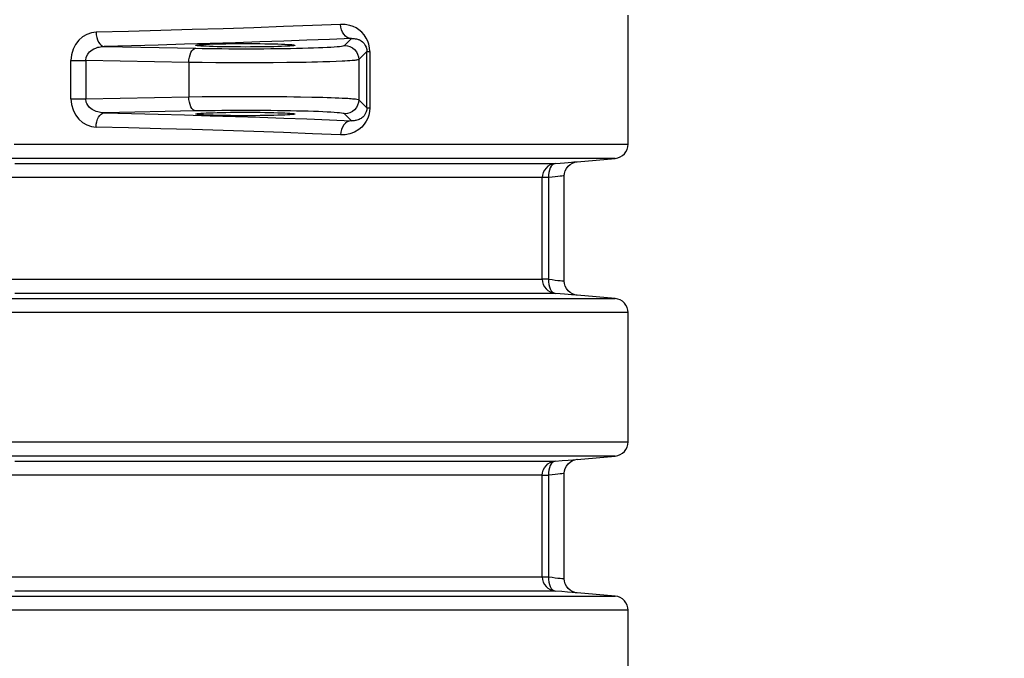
# Model space of a CAD drawing. Header units: millimetres. Extents: x 196 to 1773810, y -221320 to 153872.
# Tile 112 of 256: x 1115755 to 1116450, y -196312 to -195861. Entities that reach past the tile are written whole.
import ezdxf

# ---------------------------------------------------------------- set-up
doc = ezdxf.new("R2010")
doc.units = ezdxf.units.MM
doc.layers.get('Defpoints').update_dxf_attribs({"lineweight": 18})
doc.layers.add('00_Основной', color=163, linetype='Continuous', lineweight=40)
doc.layers.add('ТМ-размеры', color=25, linetype='Continuous', lineweight=20)
doc.styles.add('SFINKS', font='SFINKS.shx', dxfattribs={"width": 0.7, "oblique": 15})
doc.dimstyles.new('кира-50', dxfattribs={"dimtxt": 150, "dimasz": 40, "dimexe": 15, "dimexo": 0, "dimgap": 20, "dimtad": 1, "dimdec": 0, "dimrnd": 5, "dimdsep": 46, "dimtxsty": 'SFINKS', "dimblk1": 'OBLIQUE', "dimblk2": 'OBLIQUE', "dimsah": 1, "dimcen": 2.5, "dimclrd": 252, "dimclre": 252, "dimclrt": 252, "dimadec": 0, "dimazin": 0, "dimtfac": 1, "dimtdec": 0, "dimtofl": 0, "dimtmove": 0, "dimatfit": 3, "dimldrblk": 'OBLIQUE', "dimfxl": 15, "dimtfill": 1, "dimtolj": 1, "dimtzin": 0, "dimlwd": 20, "dimlwe": 20, "dimarcsym": 0})

# ---------------------------------------------------------------- blocks, each defined once
blk = doc.blocks.new('_Oblique')
at = {"color": 0, "linetype": 'ByBlock', "lineweight": -2}
blk.add_line((-0.5, -0.5), (0.5, 0.5), dxfattribs=at)
blk = doc.blocks.new('*D46')
at = {"layer": 'Defpoints', "color": 0, "linetype": 'ByBlock', "lineweight": 50, "transparency": 16777216}
for p in [(1115314.64, -194978.27), (1115314.64, -203390.23), (1116748.98, -203390.23)]:
    blk.add_point(p, dxfattribs=at)
at = {"layer": 'ТМ-размеры', "color": 252, "linetype": 'ByBlock', "lineweight": 20, "transparency": 16777216}
for p, q in [((1115314.64, -194978.27), (1116763.98, -194978.27)), ((1116748.98, -194978.27), (1116748.98, -203390.23)), ((1115314.64, -203390.23), (1116763.98, -203390.23))]:
    blk.add_line(p, q, dxfattribs=at)
at = {"layer": 'ТМ-размеры', "color": 252, "linetype": 'ByBlock', "lineweight": 20, "transparency": 16777216, "xscale": 40, "yscale": 40, "zscale": 40}
for p, rotation in [((1116748.98, -194978.27), 90), ((1116748.98, -203390.23), 270)]:
    blk.add_blockref('_Oblique', p, dxfattribs=dict(at, rotation=rotation))
at = {"layer": 'ТМ-размеры', "color": 252, "linetype": 'ByBlock', "transparency": 16777216, "insert": (1116653.98, -199184.25), "char_height": 150, "attachment_point": 5, "rotation": 90, "style": 'SFINKS', "bg_fill": 3, "box_fill_scale": 1.1, "bg_fill_color": 256, "bg_fill_true_color": 13158600, "bg_fill_transparency": 0}
blk.add_mtext('\\A1;8410', dxfattribs=at)

msp = doc.modelspace()

# ---------------------------------------------------------------- linework, layer by layer
at = {"layer": '00_Основной', "color": 252, "lineweight": 25, "ltscale": 10}
for p, q in [((1116184.64, -195948.84, 0.2), (1116184.64, -195857.67, 0.2)), ((1115984.6, -195879.1, 0.2), (1115989.43, -195874.28, 0.2)), ((1115814.93, -195879.84, 0.2), (1115879.64, -195881.13, 0.2)), ((1116000.32, -195883.36, 0.2), (1115994.59, -195889.09, 0.2)), ((1116000.32, -195923.16, 0.2), (1116000.32, -195883.36, 0.2)), ((1116002.41, -195883.36, 0.2), (1116002.41, -195923.16, 0.2)), ((1115791.53, -195916.85, 0.2), (1115791.53, -195889.67, 0.2)), ((1115874.65, -195891.12, 0.2), (1115802.02, -195889.67, 0.2)), ((1115802.02, -195889.67, 0.2), (1115802.02, -195916.85, 0.2)), ((1115874.65, -195891.12, 0.2), (1115874.65, -195915.38, 0.2)), ((1115994.59, -195889.09, 0.2), (1115994.59, -195917.41, 0.2)), ((1115802.02, -195916.85, 0.2), (1115874.65, -195915.38, 0.2)), ((1115994.59, -195917.41, 0.2), (1116000.32, -195923.16, 0.2)), ((1115879.64, -195925.37, 0.2), (1115814.93, -195926.68, 0.2)), ((1115989.43, -195932.24, 0.2), (1115984.6, -195927.4, 0.2)), ((1116148.77, -195961.14, 0.2), (1116175.51, -195958.8, 0.2)), ((1116175.51, -196057.71, 0.2), (1116148.77, -196055.36, 0.2)), ((1116184.64, -196158.84, 0.2), (1116184.64, -196067.67, 0.2)), ((1116148.63, -196171.16, 0.2), (1116175.51, -196168.8, 0.2)), ((1116175.51, -196267.71, 0.2), (1116148.63, -196265.35, 0.2)), ((1116184.64, -196368.84, 0.2), (1116184.64, -196277.67, 0.2))]:
    msp.add_line(p, q, dxfattribs=at)
at = {"layer": '00_Основной', "color": 252, "lineweight": 25, "ltscale": 10, "elevation": 0.2}
for points in [[(1115809.24, -195869.84), (1115805.92, -195870.26), (1115802.74, -195871.36), (1115799.7, -195873.12), (1115797.02, -195875.47), (1115794.72, -195878.45), (1115793, -195881.87), (1115791.9, -195885.68), (1115791.53, -195889.67)], [(1115981.76, -195864.28), (1115961.9, -195865.09), (1115941.45, -195865.86), (1115920.48, -195866.61), (1115899.03, -195867.32), (1115877.13, -195868), (1115854.84, -195868.64), (1115832.2, -195869.25), (1115809.24, -195869.84)], [(1115809.24, -195869.84), (1115809.38, -195871.75), (1115809.72, -195873.6), (1115810.26, -195875.3), (1115810.96, -195876.8), (1115811.82, -195878.04), (1115812.78, -195878.99), (1115813.84, -195879.6), (1115814.93, -195879.84)], [(1116002.41, -195883.36), (1116002.24, -195880.82), (1116001.72, -195878.3), (1116000.94, -195876.05), (1115999.92, -195873.96), (1115998.44, -195871.76), (1115996.68, -195869.8), (1115994.62, -195868.08), (1115992.67, -195866.82), (1115990.58, -195865.82), (1115988.37, -195865.05), (1115985.11, -195864.4), (1115981.76, -195864.28)], [(1115989.43, -195874.28), (1115987.94, -195874.05), (1115986.53, -195873.46), (1115985.22, -195872.51), (1115984.06, -195871.27), (1115983.1, -195869.76), (1115982.38, -195868.05), (1115981.93, -195866.2), (1115981.76, -195864.28)], [(1115989.43, -195874.28), (1115973.98, -195874.9), (1115958.06, -195875.52), (1115941.68, -195876.11), (1115924.82, -195876.69), (1115907.54, -195877.25), (1115889.82, -195877.8), (1115871.68, -195878.34), (1115853.16, -195878.86), (1115834.23, -195879.36), (1115814.93, -195879.84)], [(1115989.43, -195874.28), (1115990.54, -195874.23), (1115991.43, -195874.29), (1115992.08, -195874.36), (1115992.5, -195874.43), (1115993.08, -195874.56), (1115993.62, -195874.7), (1115994.14, -195874.87), (1115994.62, -195875.05), (1115995.08, -195875.26), (1115995.52, -195875.47), (1115996.37, -195876), (1115997.13, -195876.56), (1115997.81, -195877.18), (1115998.39, -195877.83), (1115998.7, -195878.24), (1115998.98, -195878.66), (1115999.23, -195879.1), (1115999.86, -195880.47), (1116000.21, -195881.91), (1116000.29, -195882.63), (1116000.32, -195883.36)], [(1115802.02, -195889.67), (1115802.33, -195887.46), (1115803.32, -195885.34), (1115803.92, -195884.51), (1115804.66, -195883.7), (1115806.5, -195882.24), (1115807.68, -195881.56), (1115809.03, -195880.95), (1115810.55, -195880.44), (1115811.33, -195880.24), (1115812.32, -195880.06), (1115813.52, -195879.91), (1115814.93, -195879.84)], [(1115874.65, -195891.12), (1115874.76, -195889.22), (1115875.07, -195887.37), (1115875.54, -195885.66), (1115876.16, -195884.17), (1115876.9, -195882.92), (1115877.76, -195881.98), (1115878.68, -195881.37), (1115879.64, -195881.13)], [(1115879.64, -195881.13), (1115884.03, -195881.22), (1115888.58, -195881.29), (1115893.24, -195881.34), (1115898.03, -195881.39), (1115902.9, -195881.43), (1115907.82, -195881.46), (1115912.79, -195881.46), (1115917.76, -195881.46), (1115922.71, -195881.44), (1115927.62, -195881.42), (1115932.47, -195881.39), (1115937.23, -195881.33), (1115941.87, -195881.28), (1115946.39, -195881.2), (1115950.73, -195881.12), (1115954.9, -195881.02), (1115958.86, -195880.91), (1115962.6, -195880.8), (1115966.09, -195880.68), (1115969.33, -195880.54), (1115972.3, -195880.4), (1115974.96, -195880.26), (1115977.33, -195880.1), (1115979.38, -195879.95), (1115981.12, -195879.78), (1115982.5, -195879.62), (1115983.54, -195879.46), (1115984.25, -195879.27), (1115984.6, -195879.1)], [(1115984.6, -195879.1), (1115986.55, -195879.3), (1115988.42, -195879.86), (1115990.15, -195880.8), (1115991.66, -195882.04), (1115992.9, -195883.55), (1115993.83, -195885.28), (1115994.39, -195887.14), (1115994.59, -195889.09)], [(1116000.32, -195883.36), (1116000.39, -195883.36), (1116000.5, -195883.36), (1116000.69, -195883.36), (1116000.91, -195883.36), (1116001.21, -195883.36), (1116001.56, -195883.36), (1116001.96, -195883.36), (1116002.41, -195883.36)], [(1115791.53, -195889.67), (1115792.73, -195889.67), (1115794.02, -195889.67), (1115795.36, -195889.67), (1115796.74, -195889.67), (1115798.11, -195889.67), (1115799.46, -195889.67), (1115800.78, -195889.67), (1115802.02, -195889.67)], [(1115994.59, -195889.09), (1115994.38, -195889.2), (1115994.04, -195889.3), (1115993.6, -195889.4), (1115993.07, -195889.5), (1115992.49, -195889.57), (1115991.87, -195889.66), (1115991.25, -195889.71), (1115989.85, -195889.84), (1115988.28, -195889.97), (1115986.58, -195890.08), (1115984.76, -195890.19), (1115982.85, -195890.29), (1115978.73, -195890.48), (1115974.22, -195890.64), (1115969.35, -195890.8), (1115965.52, -195890.9), (1115961.57, -195891), (1115957.54, -195891.08), (1115953.43, -195891.15), (1115943.96, -195891.29), (1115934.11, -195891.38), (1115924.05, -195891.44), (1115913.95, -195891.46), (1115903.86, -195891.44), (1115893.84, -195891.38), (1115884.03, -195891.26), (1115874.65, -195891.12)], [(1115791.53, -195916.85), (1115791.9, -195920.84), (1115793.01, -195924.67), (1115794.74, -195928.08), (1115797.04, -195931.04), (1115799.72, -195933.42), (1115802.74, -195935.16), (1115805.92, -195936.25), (1115809.24, -195936.68)], [(1115791.53, -195916.85), (1115792.73, -195916.85), (1115794.02, -195916.85), (1115795.36, -195916.85), (1115796.74, -195916.85), (1115798.11, -195916.85), (1115799.46, -195916.85), (1115800.78, -195916.85), (1115802.02, -195916.85)], [(1115814.93, -195926.68), (1115812.32, -195926.46), (1115810.57, -195926.08), (1115809.41, -195925.71), (1115808.35, -195925.29), (1115807.39, -195924.81), (1115806.53, -195924.3), (1115805.54, -195923.6), (1115804.67, -195922.83), (1115803.33, -195921.2), (1115802.74, -195920.15), (1115802.33, -195919.06), (1115802.02, -195916.85)], [(1115874.65, -195915.38), (1115884.03, -195915.24), (1115893.84, -195915.14), (1115903.86, -195915.08), (1115913.95, -195915.06), (1115924.05, -195915.07), (1115934.11, -195915.13), (1115939.08, -195915.17), (1115943.96, -195915.23), (1115948.76, -195915.28), (1115953.43, -195915.37), (1115961.57, -195915.52), (1115969.35, -195915.72), (1115972.3, -195915.8), (1115975.14, -195915.9), (1115977.86, -195916), (1115980.44, -195916.12), (1115982.85, -195916.23), (1115984.22, -195916.3), (1115985.56, -195916.37), (1115986.83, -195916.45), (1115988.06, -195916.52), (1115989.2, -195916.61), (1115990.27, -195916.71), (1115991.25, -195916.79), (1115992.33, -195916.92), (1115993.35, -195917.06), (1115994.14, -195917.23), (1115994.59, -195917.41)], [(1115879.64, -195925.37), (1115878.68, -195925.13), (1115877.76, -195924.52), (1115876.9, -195923.6), (1115876.16, -195922.35), (1115875.54, -195920.84), (1115875.07, -195919.14), (1115874.76, -195917.3), (1115874.65, -195915.38)], [(1115994.59, -195917.41), (1115994.39, -195919.36), (1115993.83, -195921.24), (1115992.9, -195922.96), (1115991.66, -195924.48), (1115990.15, -195925.72), (1115988.42, -195926.64), (1115986.55, -195927.22), (1115984.6, -195927.4)], [(1115984.6, -195927.4), (1115984.25, -195927.24), (1115983.54, -195927.06), (1115982.5, -195926.9), (1115981.12, -195926.73), (1115979.38, -195926.57), (1115977.33, -195926.4), (1115974.96, -195926.26), (1115972.3, -195926.1), (1115969.33, -195925.96), (1115966.09, -195925.84), (1115962.6, -195925.71), (1115958.86, -195925.6), (1115954.9, -195925.5), (1115950.73, -195925.4), (1115946.39, -195925.32), (1115941.87, -195925.24), (1115937.23, -195925.18), (1115932.47, -195925.13), (1115927.62, -195925.09), (1115922.71, -195925.06), (1115917.76, -195925.05), (1115912.79, -195925.05), (1115907.82, -195925.06), (1115902.9, -195925.09), (1115898.03, -195925.12), (1115893.24, -195925.16), (1115888.58, -195925.23), (1115884.03, -195925.3), (1115879.64, -195925.37)], [(1116002.41, -195923.16), (1116002.22, -195925.75), (1116001.72, -195928.22), (1116000.93, -195930.51), (1115999.92, -195932.56), (1115998.44, -195934.76), (1115996.68, -195936.72), (1115994.62, -195938.44), (1115991.57, -195940.26), (1115988.37, -195941.46), (1115985.11, -195942.11), (1115981.76, -195942.24)], [(1116000.32, -195923.16), (1116000.29, -195923.88), (1116000.21, -195924.61), (1115999.86, -195926.05), (1115999.23, -195927.42), (1115998.39, -195928.69), (1115997.92, -195929.21), (1115997.41, -195929.7), (1115996.84, -195930.18), (1115996.21, -195930.62), (1115995.52, -195931.03), (1115994.86, -195931.36), (1115994.14, -195931.64), (1115993.36, -195931.89), (1115992.5, -195932.08), (1115992.08, -195932.16), (1115991.43, -195932.23), (1115990.54, -195932.27), (1115989.43, -195932.24)], [(1116000.32, -195923.16), (1116000.39, -195923.16), (1116000.5, -195923.16), (1116000.69, -195923.16), (1116000.91, -195923.16), (1116001.21, -195923.16), (1116001.56, -195923.16), (1116001.96, -195923.16), (1116002.41, -195923.16)], [(1115809.24, -195936.68), (1115809.38, -195934.76), (1115809.72, -195932.92), (1115810.26, -195931.22), (1115810.96, -195929.7), (1115811.82, -195928.46), (1115812.78, -195927.52), (1115813.84, -195926.92), (1115814.93, -195926.68)], [(1115814.93, -195926.68), (1115834.23, -195927.16), (1115853.16, -195927.66), (1115871.68, -195928.18), (1115889.82, -195928.7), (1115907.54, -195929.25), (1115924.82, -195929.82), (1115941.68, -195930.4), (1115958.06, -195931), (1115973.98, -195931.61), (1115989.43, -195932.24)], [(1115989.43, -195932.24), (1115987.94, -195932.47), (1115986.53, -195933.06), (1115985.22, -195934), (1115984.06, -195935.25), (1115983.1, -195936.74), (1115982.38, -195938.45), (1115981.93, -195940.32), (1115981.76, -195942.24)], [(1115981.76, -195942.24), (1115961.9, -195941.42), (1115941.45, -195940.64), (1115920.48, -195939.91), (1115899.03, -195939.19), (1115877.13, -195938.51), (1115854.84, -195937.88), (1115832.2, -195937.25), (1115809.24, -195936.68)], [(1115751.44, -195948.84), (1115771.07, -195948.84), (1115790.39, -195948.84), (1115809.38, -195948.84), (1115828.02, -195948.84), (1115846.31, -195948.84), (1115864.25, -195948.84), (1115881.79, -195948.84), (1115898.94, -195948.84), (1115915.68, -195948.84), (1115932.02, -195948.84), (1115947.92, -195948.84), (1115963.39, -195948.84), (1115978.4, -195948.84), (1115992.97, -195948.84), (1116007.06, -195948.84), (1116020.67, -195948.84), (1116033.79, -195948.84), (1116046.42, -195948.84), (1116058.54, -195948.84), (1116070.14, -195948.84), (1116081.23, -195948.84), (1116091.79, -195948.84), (1116101.79, -195948.84), (1116111.28, -195948.84), (1116120.2, -195948.84), (1116128.55, -195948.84), (1116136.35, -195948.84), (1116143.59, -195948.84), (1116150.24, -195948.84), (1116156.32, -195948.84), (1116161.82, -195948.84), (1116166.73, -195948.84), (1116171.05, -195948.84), (1116174.79, -195948.84), (1116177.92, -195948.84), (1116180.46, -195948.84), (1116182.4, -195948.84), (1116183.74, -195948.84), (1116184.48, -195948.84), (1116184.64, -195948.84)], [(1116175.51, -195958.8), (1116177.33, -195958.48), (1116179.06, -195957.81), (1116180.65, -195956.84), (1116182.02, -195955.6), (1116183.13, -195954.13), (1116183.96, -195952.46), (1116184.47, -195950.69), (1116184.64, -195948.84)], [(1116175.51, -195958.8), (1116175.36, -195958.8), (1116174.62, -195958.8), (1116173.3, -195958.8), (1116171.38, -195958.8), (1116168.86, -195958.8), (1116165.76, -195958.8), (1116162.08, -195958.8), (1116157.8, -195958.8), (1116152.93, -195958.8), (1116147.5, -195958.8), (1116141.47, -195958.8), (1116134.9, -195958.8), (1116127.73, -195958.8), (1116120.02, -195958.8), (1116111.74, -195958.8), (1116102.92, -195958.8), (1116093.55, -195958.8), (1116083.63, -195958.8), (1116073.19, -195958.8), (1116062.22, -195958.8), (1116050.74, -195958.8), (1116038.74, -195958.8), (1116026.26, -195958.8), (1116013.28, -195958.8), (1115999.8, -195958.8), (1115985.86, -195958.8), (1115971.45, -195958.8), (1115956.59, -195958.8), (1115941.29, -195958.8), (1115925.54, -195958.8), (1115909.39, -195958.8), (1115892.81, -195958.8), (1115875.85, -195958.8), (1115858.48, -195958.8), (1115840.75, -195958.8), (1115822.65, -195958.8), (1115804.19, -195958.8), (1115785.41, -195958.8), (1115766.29, -195958.8), (1115746.86, -195958.8)], [(1116133.25, -195962.46), (1116136.66, -195962.17), (1116139.74, -195961.9), (1116142.4, -195961.68), (1116144.66, -195961.5), (1116146.44, -195961.34), (1116147.72, -195961.23), (1116148.5, -195961.17), (1116148.77, -195961.14)], [(1116139.64, -195971.11), (1116139.8, -195969.37), (1116140.28, -195967.61), (1116141.11, -195965.9), (1116142.26, -195964.35), (1116143.7, -195963.06), (1116145.34, -195962.08), (1116147.06, -195961.46), (1116148.77, -195961.14)], [(1115751.8, -195962.46), (1115769.38, -195962.46), (1115786.66, -195962.46), (1115803.64, -195962.46), (1115820.29, -195962.46), (1115836.62, -195962.46), (1115852.59, -195962.46), (1115868.23, -195962.46), (1115883.5, -195962.46), (1115898.38, -195962.46), (1115912.9, -195962.46), (1115927.01, -195962.46), (1115940.73, -195962.46), (1115954.05, -195962.46), (1115966.93, -195962.46), (1115979.39, -195962.46), (1115991.43, -195962.46), (1116003.02, -195962.46), (1116014.15, -195962.46), (1116024.82, -195962.46), (1116035.03, -195962.46), (1116044.77, -195962.46), (1116054.04, -195962.46), (1116062.82, -195962.46), (1116071.1, -195962.46), (1116078.89, -195962.46), (1116086.19, -195962.46), (1116092.97, -195962.46), (1116099.25, -195962.46), (1116105.01, -195962.46), (1116110.26, -195962.46), (1116114.99, -195962.46), (1116119.18, -195962.46), (1116122.86, -195962.46), (1116126.01, -195962.46), (1116128.62, -195962.46), (1116130.69, -195962.46), (1116132.24, -195962.46), (1116133.25, -195962.46)], [(1116133.25, -195962.46), (1116131.43, -195962.8), (1116129.7, -195963.46), (1116128.12, -195964.42), (1116126.76, -195965.66), (1116125.64, -195967.14), (1116124.81, -195968.79), (1116124.3, -195970.57), (1116124.13, -195972.42)], [(1116133.25, -195962.46), (1116132.23, -195962.74), (1116131.27, -195963.36), (1116130.41, -195964.3), (1116129.69, -195965.55), (1116129.13, -195967.04), (1116128.73, -195968.72), (1116128.55, -195970.54), (1116128.56, -195972.42)], [(1116124.13, -195972.42), (1116123.13, -195972.42), (1116121.6, -195972.42), (1116119.54, -195972.42), (1116116.96, -195972.42), (1116113.84, -195972.42), (1116110.22, -195972.42), (1116106.07, -195972.42), (1116101.38, -195972.42), (1116096.2, -195972.42), (1116090.5, -195972.42), (1116084.3, -195972.42), (1116077.59, -195972.42), (1116070.38, -195972.42), (1116062.66, -195972.42), (1116054.48, -195972.42), (1116045.8, -195972.42), (1116036.64, -195972.42), (1116027, -195972.42), (1116016.92, -195972.42), (1116006.34, -195972.42), (1115995.34, -195972.42), (1115983.88, -195972.42), (1115971.98, -195972.42), (1115959.67, -195972.42), (1115946.92, -195972.42), (1115933.76, -195972.42), (1115920.2, -195972.42), (1115906.23, -195972.42), (1115891.88, -195972.42), (1115877.16, -195972.42), (1115862.06, -195972.42), (1115846.59, -195972.42), (1115830.8, -195972.42), (1115814.66, -195972.42), (1115798.19, -195972.42), (1115781.4, -195972.42), (1115764.31, -195972.42), (1115746.93, -195972.42)], [(1116124.13, -196044.09), (1116124.13, -196003.96), (1116124.13, -195972.42)], [(1116128.56, -195972.42), (1116127.62, -195972.42), (1116126.77, -195972.42), (1116126.02, -195972.42), (1116125.39, -195972.42), (1116124.88, -195972.42), (1116124.5, -195972.42), (1116124.24, -195972.42), (1116124.13, -195972.42)], [(1116139.64, -195971.11), (1116139.46, -195971.14), (1116138.89, -195971.19), (1116137.98, -195971.3), (1116136.7, -195971.46), (1116135.1, -195971.64), (1116133.18, -195971.87), (1116130.99, -195972.14), (1116128.56, -195972.42)], [(1116128.56, -195972.42), (1116128.56, -196012.55), (1116128.56, -196044.09)], [(1116139.64, -196045.4), (1116139.64, -196008.26), (1116139.64, -195971.11)], [(1115746.93, -196044.09), (1115764.31, -196044.09), (1115781.4, -196044.09), (1115798.19, -196044.09), (1115814.66, -196044.09), (1115830.8, -196044.09), (1115846.59, -196044.09), (1115862.06, -196044.09), (1115877.16, -196044.09), (1115891.88, -196044.09), (1115906.23, -196044.09), (1115920.2, -196044.09), (1115933.76, -196044.09), (1115946.92, -196044.09), (1115959.67, -196044.09), (1115971.98, -196044.09), (1115983.88, -196044.09), (1115995.34, -196044.09), (1116006.34, -196044.09), (1116016.92, -196044.09), (1116027, -196044.09), (1116036.64, -196044.09), (1116045.8, -196044.09), (1116054.48, -196044.09), (1116062.66, -196044.09), (1116070.38, -196044.09), (1116077.59, -196044.09), (1116084.3, -196044.09), (1116090.5, -196044.09), (1116096.2, -196044.09), (1116101.38, -196044.09), (1116106.07, -196044.09), (1116110.22, -196044.09), (1116113.84, -196044.09), (1116116.96, -196044.09), (1116119.54, -196044.09), (1116121.6, -196044.09), (1116123.13, -196044.09), (1116124.13, -196044.09)], [(1116124.13, -196044.09), (1116124.3, -196045.94), (1116124.81, -196047.72), (1116125.64, -196049.38), (1116126.76, -196050.85), (1116128.12, -196052.09), (1116129.7, -196053.06), (1116131.43, -196053.73), (1116133.25, -196054.05)], [(1116128.56, -196044.09), (1116127.62, -196044.09), (1116126.77, -196044.09), (1116126.02, -196044.09), (1116125.39, -196044.09), (1116124.88, -196044.09), (1116124.5, -196044.09), (1116124.24, -196044.09), (1116124.13, -196044.09)], [(1116128.56, -196044.09), (1116128.55, -196045.98), (1116128.73, -196047.79), (1116129.13, -196049.48), (1116129.69, -196050.96), (1116130.41, -196052.2), (1116131.27, -196053.16), (1116132.23, -196053.78), (1116133.25, -196054.05)], [(1116128.56, -196044.09), (1116130.99, -196044.38), (1116133.18, -196044.64), (1116135.08, -196044.86), (1116136.69, -196045.06), (1116137.96, -196045.2), (1116138.89, -196045.32), (1116139.46, -196045.39), (1116139.64, -196045.4), (1116139.64, -196045.4)], [(1116148.77, -196055.36), (1116147.06, -196055.07), (1116145.34, -196054.43), (1116143.7, -196053.46), (1116142.26, -196052.16), (1116141.11, -196050.61), (1116140.28, -196048.9), (1116139.8, -196047.14), (1116139.64, -196045.4)], [(1115745.08, -196057.71), (1115764.44, -196057.71), (1115783.5, -196057.71), (1115802.24, -196057.71), (1115820.64, -196057.71), (1115838.7, -196057.71), (1115856.4, -196057.71), (1115873.73, -196057.71), (1115890.68, -196057.71), (1115907.23, -196057.71), (1115923.37, -196057.71), (1115939.09, -196057.71), (1115954.39, -196057.71), (1115969.25, -196057.71), (1115983.67, -196057.71), (1115997.61, -196057.71), (1116011.1, -196057.71), (1116024.11, -196057.71), (1116036.63, -196057.71), (1116048.65, -196057.71), (1116060.18, -196057.71), (1116071.19, -196057.71), (1116081.68, -196057.71), (1116091.65, -196057.71), (1116101.09, -196057.71), (1116109.98, -196057.71), (1116118.33, -196057.71), (1116126.14, -196057.71), (1116133.37, -196057.71), (1116140.06, -196057.71), (1116146.17, -196057.71), (1116151.73, -196057.71), (1116156.7, -196057.71), (1116161.1, -196057.71), (1116164.91, -196057.71), (1116168.14, -196057.71), (1116170.8, -196057.71), (1116172.86, -196057.71), (1116174.34, -196057.71), (1116175.21, -196057.71), (1116175.51, -196057.71)], [(1116133.25, -196054.05), (1116132.24, -196054.05), (1116130.69, -196054.05), (1116128.62, -196054.05), (1116126.01, -196054.05), (1116122.86, -196054.05), (1116119.18, -196054.05), (1116114.99, -196054.05), (1116110.26, -196054.05), (1116105.01, -196054.05), (1116099.25, -196054.05), (1116092.97, -196054.05), (1116086.19, -196054.05), (1116078.89, -196054.05), (1116071.1, -196054.05), (1116062.82, -196054.05), (1116054.04, -196054.05), (1116044.77, -196054.05), (1116035.03, -196054.05), (1116024.82, -196054.05), (1116014.15, -196054.05), (1116003.02, -196054.05), (1115991.43, -196054.05), (1115979.39, -196054.05), (1115966.93, -196054.05), (1115954.05, -196054.05), (1115940.73, -196054.05), (1115927.01, -196054.05), (1115912.9, -196054.05), (1115898.38, -196054.05), (1115883.5, -196054.05), (1115868.23, -196054.05), (1115852.59, -196054.05), (1115836.62, -196054.05), (1115820.29, -196054.05), (1115803.64, -196054.05), (1115786.66, -196054.05), (1115769.38, -196054.05), (1115751.8, -196054.05)], [(1116148.77, -196055.36), (1116148.77, -196055.36), (1116148.5, -196055.35), (1116147.71, -196055.28), (1116146.43, -196055.17), (1116144.65, -196055.02), (1116142.4, -196054.83), (1116139.72, -196054.6), (1116136.66, -196054.35), (1116133.25, -196054.05)], [(1116184.64, -196067.67), (1116184.47, -196065.82), (1116183.96, -196064.04), (1116183.13, -196062.39), (1116182.02, -196060.91), (1116180.65, -196059.67), (1116179.06, -196058.69), (1116177.33, -196058.04), (1116175.51, -196057.71)], [(1116184.64, -196067.67), (1116184.34, -196067.67), (1116183.46, -196067.67), (1116181.96, -196067.67), (1116179.87, -196067.67), (1116177.2, -196067.67), (1116173.93, -196067.67), (1116170.08, -196067.67), (1116165.63, -196067.67), (1116160.61, -196067.67), (1116154.99, -196067.67), (1116148.81, -196067.67), (1116142.07, -196067.67), (1116134.74, -196067.67), (1116126.86, -196067.67), (1116118.42, -196067.67), (1116109.43, -196067.67), (1116099.89, -196067.67), (1116089.81, -196067.67), (1116079.22, -196067.67), (1116068.08, -196067.67), (1116056.44, -196067.67), (1116044.29, -196067.67), (1116031.63, -196067.67), (1116018.48, -196067.67), (1116004.86, -196067.67), (1115990.75, -196067.67), (1115976.19, -196067.67), (1115961.18, -196067.67), (1115945.71, -196067.67), (1115929.82, -196067.67), (1115913.51, -196067.67), (1115896.79, -196067.67), (1115879.66, -196067.67), (1115862.14, -196067.67), (1115844.26, -196067.67), (1115826.02, -196067.67), (1115807.41, -196067.67), (1115788.47, -196067.67), (1115769.21, -196067.67), (1115749.64, -196067.67)], [(1115749.64, -196158.84), (1115769.21, -196158.84), (1115788.47, -196158.84), (1115807.41, -196158.84), (1115826.02, -196158.84), (1115844.26, -196158.84), (1115862.14, -196158.84), (1115879.66, -196158.84), (1115896.79, -196158.84), (1115913.51, -196158.84), (1115929.82, -196158.84), (1115945.71, -196158.84), (1115961.18, -196158.84), (1115976.19, -196158.84), (1115990.75, -196158.84), (1116004.86, -196158.84), (1116018.48, -196158.84), (1116031.63, -196158.84), (1116044.29, -196158.84), (1116056.44, -196158.84), (1116068.08, -196158.84), (1116079.22, -196158.84), (1116089.81, -196158.84), (1116099.89, -196158.84), (1116109.43, -196158.84), (1116118.42, -196158.84), (1116126.86, -196158.84), (1116134.74, -196158.84), (1116142.07, -196158.84), (1116148.81, -196158.84), (1116154.99, -196158.84), (1116160.61, -196158.84), (1116165.63, -196158.84), (1116170.08, -196158.84), (1116173.93, -196158.84), (1116177.2, -196158.84), (1116179.87, -196158.84), (1116181.96, -196158.84), (1116183.46, -196158.84), (1116184.34, -196158.84), (1116184.64, -196158.84)], [(1116175.51, -196168.8), (1116177.33, -196168.48), (1116179.06, -196167.82), (1116180.65, -196166.84), (1116182.02, -196165.6), (1116183.13, -196164.12), (1116183.96, -196162.47), (1116184.47, -196160.69), (1116184.64, -196158.84)], [(1116175.51, -196168.8), (1116175.21, -196168.8), (1116174.34, -196168.8), (1116172.86, -196168.8), (1116170.8, -196168.8), (1116168.14, -196168.8), (1116164.91, -196168.8), (1116161.1, -196168.8), (1116156.7, -196168.8), (1116151.73, -196168.8), (1116146.17, -196168.8), (1116140.06, -196168.8), (1116133.37, -196168.8), (1116126.14, -196168.8), (1116118.33, -196168.8), (1116109.98, -196168.8), (1116101.09, -196168.8), (1116091.65, -196168.8), (1116081.68, -196168.8), (1116071.19, -196168.8), (1116060.18, -196168.8), (1116048.65, -196168.8), (1116036.63, -196168.8), (1116024.11, -196168.8), (1116011.1, -196168.8), (1115997.61, -196168.8), (1115983.67, -196168.8), (1115969.25, -196168.8), (1115954.39, -196168.8), (1115939.09, -196168.8), (1115923.37, -196168.8), (1115907.23, -196168.8), (1115890.68, -196168.8), (1115873.73, -196168.8), (1115856.4, -196168.8), (1115838.7, -196168.8), (1115820.64, -196168.8), (1115802.24, -196168.8), (1115783.5, -196168.8), (1115764.44, -196168.8), (1115745.08, -196168.8)], [(1115751.8, -196172.46), (1115769.38, -196172.46), (1115786.66, -196172.46), (1115803.64, -196172.46), (1115820.29, -196172.46), (1115836.62, -196172.46), (1115852.59, -196172.46), (1115868.23, -196172.46), (1115883.5, -196172.46), (1115898.38, -196172.46), (1115912.9, -196172.46), (1115927.01, -196172.46), (1115940.73, -196172.46), (1115954.05, -196172.46), (1115966.93, -196172.46), (1115979.39, -196172.46), (1115991.43, -196172.46), (1116003.02, -196172.46), (1116014.15, -196172.46), (1116024.82, -196172.46), (1116035.03, -196172.46), (1116044.77, -196172.46), (1116054.04, -196172.46), (1116062.82, -196172.46), (1116071.1, -196172.46), (1116078.89, -196172.46), (1116086.19, -196172.46), (1116092.97, -196172.46), (1116099.25, -196172.46), (1116105.01, -196172.46), (1116110.26, -196172.46), (1116114.99, -196172.46), (1116119.18, -196172.46), (1116122.86, -196172.46), (1116126.01, -196172.46), (1116128.62, -196172.46), (1116130.69, -196172.46), (1116132.24, -196172.46), (1116133.25, -196172.46)], [(1116124.13, -196182.42), (1116124.3, -196180.57), (1116124.81, -196178.79), (1116125.64, -196177.14), (1116126.76, -196175.66), (1116128.12, -196174.42), (1116129.7, -196173.44), (1116131.43, -196172.8), (1116133.25, -196172.46)], [(1116133.25, -196172.46), (1116132.23, -196172.74), (1116131.27, -196173.36), (1116130.41, -196174.31), (1116129.69, -196175.55), (1116129.13, -196177.04), (1116128.73, -196178.72), (1116128.55, -196180.54), (1116128.56, -196182.42)], [(1116133.25, -196172.46), (1116138.24, -196172.04), (1116142.38, -196171.68), (1116145.56, -196171.41), (1116147.7, -196171.23), (1116148.7, -196171.14), (1116148.63, -196171.16)], [(1116139.64, -196181.11), (1116139.8, -196179.37), (1116140.28, -196177.61), (1116141.11, -196175.9), (1116142.26, -196174.35), (1116143.7, -196173.06), (1116145.34, -196172.08), (1116147.06, -196171.44), (1116148.77, -196171.14)], [(1116124.13, -196182.42), (1116123.13, -196182.42), (1116121.6, -196182.42), (1116119.54, -196182.42), (1116116.96, -196182.42), (1116113.84, -196182.42), (1116110.22, -196182.42), (1116106.07, -196182.42), (1116101.38, -196182.42), (1116096.2, -196182.42), (1116090.5, -196182.42), (1116084.3, -196182.42), (1116077.59, -196182.42), (1116070.38, -196182.42), (1116062.66, -196182.42), (1116054.48, -196182.42), (1116045.8, -196182.42), (1116036.64, -196182.42), (1116027, -196182.42), (1116016.92, -196182.42), (1116006.34, -196182.42), (1115995.34, -196182.42), (1115983.88, -196182.42), (1115971.98, -196182.42), (1115959.67, -196182.42), (1115946.92, -196182.42), (1115933.76, -196182.42), (1115920.2, -196182.42), (1115906.23, -196182.42), (1115891.88, -196182.42), (1115877.14, -196182.42), (1115862.06, -196182.42), (1115846.59, -196182.42), (1115830.8, -196182.42), (1115814.66, -196182.42), (1115798.19, -196182.42), (1115781.4, -196182.42), (1115764.31, -196182.42), (1115746.93, -196182.42)], [(1116124.13, -196254.09), (1116124.13, -196213.96), (1116124.13, -196182.42)], [(1116124.13, -196182.42), (1116124.24, -196182.42), (1116124.5, -196182.42), (1116124.88, -196182.42), (1116125.39, -196182.42), (1116126.02, -196182.42), (1116126.77, -196182.42), (1116127.62, -196182.42), (1116128.56, -196182.42)], [(1116139.64, -196181.11), (1116139.46, -196181.14), (1116138.89, -196181.19), (1116137.98, -196181.3), (1116136.69, -196181.46), (1116135.08, -196181.64), (1116133.18, -196181.87), (1116130.99, -196182.12), (1116128.56, -196182.42)], [(1116128.56, -196182.42), (1116128.56, -196222.55), (1116128.56, -196254.09)], [(1116139.64, -196255.4), (1116139.64, -196218.26), (1116139.64, -196181.11)], [(1115746.93, -196254.09), (1115764.31, -196254.09), (1115781.4, -196254.09), (1115798.19, -196254.09), (1115814.66, -196254.09), (1115830.8, -196254.09), (1115846.59, -196254.09), (1115862.06, -196254.09), (1115877.14, -196254.09), (1115891.88, -196254.09), (1115906.23, -196254.09), (1115920.2, -196254.09), (1115933.76, -196254.09), (1115946.92, -196254.09), (1115959.67, -196254.09), (1115971.98, -196254.09), (1115983.88, -196254.09), (1115995.34, -196254.09), (1116006.34, -196254.09), (1116016.92, -196254.09), (1116027, -196254.09), (1116036.64, -196254.09), (1116045.8, -196254.09), (1116054.48, -196254.09), (1116062.66, -196254.09), (1116070.38, -196254.09), (1116077.59, -196254.09), (1116084.3, -196254.09), (1116090.5, -196254.09), (1116096.2, -196254.09), (1116101.38, -196254.09), (1116106.07, -196254.09), (1116110.22, -196254.09), (1116113.84, -196254.09), (1116116.96, -196254.09), (1116119.54, -196254.09), (1116121.6, -196254.09), (1116123.13, -196254.09), (1116124.13, -196254.09)], [(1116124.13, -196254.09), (1116124.3, -196255.94), (1116124.81, -196257.72), (1116125.64, -196259.37), (1116126.76, -196260.85), (1116128.12, -196262.09), (1116129.7, -196263.06), (1116131.43, -196263.73), (1116133.25, -196264.05)], [(1116124.13, -196254.09), (1116124.24, -196254.09), (1116124.5, -196254.09), (1116124.88, -196254.09), (1116125.39, -196254.09), (1116126.02, -196254.09), (1116126.77, -196254.09), (1116127.62, -196254.09), (1116128.56, -196254.09)], [(1116128.56, -196254.09), (1116128.55, -196255.98), (1116128.73, -196257.79), (1116129.13, -196259.48), (1116129.69, -196260.96), (1116130.41, -196262.2), (1116131.27, -196263.15), (1116132.23, -196263.78), (1116133.25, -196264.05)], [(1116128.56, -196254.09), (1116130.99, -196254.39), (1116133.18, -196254.64), (1116135.08, -196254.87), (1116136.69, -196255.06), (1116137.98, -196255.2), (1116138.89, -196255.32), (1116139.46, -196255.39), (1116139.64, -196255.4), (1116139.64, -196255.4)], [(1116148.77, -196265.36), (1116147.06, -196265.07), (1116145.34, -196264.43), (1116143.7, -196263.46), (1116142.26, -196262.16), (1116141.11, -196260.61), (1116140.28, -196258.9), (1116139.8, -196257.14), (1116139.64, -196255.4)], [(1116133.25, -196264.05), (1116132.24, -196264.05), (1116130.69, -196264.05), (1116128.62, -196264.05), (1116126.01, -196264.05), (1116122.86, -196264.05), (1116119.18, -196264.05), (1116114.99, -196264.05), (1116110.26, -196264.05), (1116105.01, -196264.05), (1116099.25, -196264.05), (1116092.97, -196264.05), (1116086.19, -196264.05), (1116078.89, -196264.05), (1116071.1, -196264.05), (1116062.82, -196264.05), (1116054.04, -196264.05), (1116044.77, -196264.05), (1116035.03, -196264.05), (1116024.82, -196264.05), (1116014.15, -196264.05), (1116003.02, -196264.05), (1115991.43, -196264.05), (1115979.39, -196264.05), (1115966.93, -196264.05), (1115954.05, -196264.05), (1115940.73, -196264.05), (1115927.01, -196264.05), (1115912.9, -196264.05), (1115898.38, -196264.05), (1115883.5, -196264.05), (1115868.23, -196264.05), (1115852.59, -196264.05), (1115836.62, -196264.05), (1115820.29, -196264.05), (1115803.64, -196264.05), (1115786.66, -196264.05), (1115769.38, -196264.05), (1115751.8, -196264.05)], [(1116148.63, -196265.35), (1116148.53, -196265.35), (1116147.3, -196265.24), (1116145.09, -196265.06), (1116141.94, -196264.79), (1116137.98, -196264.46), (1116133.25, -196264.05)], [(1115745.08, -196267.71), (1115764.44, -196267.71), (1115783.5, -196267.71), (1115802.24, -196267.71), (1115820.64, -196267.71), (1115838.7, -196267.71), (1115856.4, -196267.71), (1115873.73, -196267.71), (1115890.68, -196267.71), (1115907.23, -196267.71), (1115923.37, -196267.71), (1115939.09, -196267.71), (1115954.39, -196267.71), (1115969.25, -196267.71), (1115983.67, -196267.71), (1115997.61, -196267.71), (1116011.1, -196267.71), (1116024.11, -196267.71), (1116036.63, -196267.71), (1116048.65, -196267.71), (1116060.18, -196267.71), (1116071.19, -196267.71), (1116081.68, -196267.71), (1116091.65, -196267.71), (1116101.09, -196267.71), (1116109.98, -196267.71), (1116118.33, -196267.71), (1116126.14, -196267.71), (1116133.37, -196267.71), (1116140.06, -196267.71), (1116146.17, -196267.71), (1116151.73, -196267.71), (1116156.7, -196267.71), (1116161.1, -196267.71), (1116164.91, -196267.71), (1116168.14, -196267.71), (1116170.8, -196267.71), (1116172.86, -196267.71), (1116174.34, -196267.71), (1116175.21, -196267.71), (1116175.51, -196267.71)], [(1116184.64, -196277.67), (1116184.47, -196275.82), (1116183.96, -196274.04), (1116183.13, -196272.39), (1116182.02, -196270.91), (1116180.65, -196269.67), (1116179.06, -196268.7), (1116177.33, -196268.03), (1116175.51, -196267.71)], [(1116184.64, -196277.67), (1116184.34, -196277.67), (1116183.46, -196277.67), (1116181.96, -196277.67), (1116179.87, -196277.67), (1116177.2, -196277.67), (1116173.93, -196277.67), (1116170.08, -196277.67), (1116165.63, -196277.67), (1116160.61, -196277.67), (1116154.99, -196277.67), (1116148.81, -196277.67), (1116142.07, -196277.67), (1116134.74, -196277.67), (1116126.86, -196277.67), (1116118.42, -196277.67), (1116109.43, -196277.67), (1116099.89, -196277.67), (1116089.81, -196277.67), (1116079.22, -196277.67), (1116068.08, -196277.67), (1116056.44, -196277.67), (1116044.29, -196277.67), (1116031.63, -196277.67), (1116018.48, -196277.67), (1116004.86, -196277.67), (1115990.75, -196277.67), (1115976.19, -196277.67), (1115961.18, -196277.67), (1115945.71, -196277.67), (1115929.82, -196277.67), (1115913.51, -196277.67), (1115896.79, -196277.67), (1115879.66, -196277.67), (1115862.14, -196277.67), (1115844.26, -196277.67), (1115826.02, -196277.67), (1115807.41, -196277.67), (1115788.47, -196277.67), (1115769.21, -196277.67), (1115749.64, -196277.67)]]:
    msp.add_lwpolyline(points, dxfattribs=at)
for points in [[(1115914.64, -195880.24), (1115911.1, -195880.23), (1115907.6, -195880.22), (1115904.17, -195880.19), (1115900.84, -195880.15), (1115897.66, -195880.09), (1115894.64, -195880.02), (1115891.85, -195879.95), (1115889.28, -195879.86), (1115886.96, -195879.76), (1115884.93, -195879.67), (1115883.21, -195879.55), (1115881.82, -195879.44), (1115880.76, -195879.33), (1115880.04, -195879.2), (1115879.68, -195879.09), (1115879.68, -195878.96), (1115880.04, -195878.83), (1115880.76, -195878.71), (1115881.82, -195878.59), (1115883.21, -195878.48), (1115884.93, -195878.37), (1115886.96, -195878.27), (1115889.28, -195878.18), (1115891.85, -195878.08), (1115894.64, -195878.02), (1115897.66, -195877.94), (1115900.84, -195877.9), (1115904.17, -195877.86), (1115907.6, -195877.82), (1115911.1, -195877.8), (1115914.64, -195877.8), (1115918.18, -195877.8), (1115921.69, -195877.82), (1115925.12, -195877.86), (1115928.44, -195877.9), (1115931.63, -195877.94), (1115934.63, -195878.02), (1115937.44, -195878.08), (1115940.01, -195878.18), (1115942.32, -195878.27), (1115944.34, -195878.37), (1115946.06, -195878.48), (1115947.46, -195878.59), (1115948.52, -195878.71), (1115949.24, -195878.83), (1115949.59, -195878.96), (1115949.59, -195879.09), (1115949.24, -195879.2), (1115948.52, -195879.33), (1115947.46, -195879.44), (1115946.06, -195879.55), (1115944.34, -195879.67), (1115942.32, -195879.76), (1115940.01, -195879.86), (1115937.44, -195879.95), (1115934.63, -195880.02), (1115931.63, -195880.09), (1115928.44, -195880.15), (1115925.12, -195880.19), (1115921.69, -195880.22), (1115918.18, -195880.23)], [(1115914.64, -195928.72), (1115911.1, -195928.72), (1115907.6, -195928.69), (1115904.17, -195928.66), (1115900.84, -195928.62), (1115897.66, -195928.56), (1115894.64, -195928.49), (1115891.85, -195928.42), (1115889.28, -195928.34), (1115886.96, -195928.24), (1115884.93, -195928.14), (1115883.21, -195928.04), (1115881.82, -195927.91), (1115880.76, -195927.8), (1115880.04, -195927.69), (1115879.68, -195927.56), (1115879.68, -195927.43), (1115880.04, -195927.3), (1115880.76, -195927.19), (1115881.82, -195927.06), (1115883.21, -195926.95), (1115884.93, -195926.85), (1115886.96, -195926.74), (1115889.28, -195926.66), (1115891.85, -195926.57), (1115894.64, -195926.49), (1115897.66, -195926.43), (1115900.84, -195926.38), (1115904.17, -195926.33), (1115907.6, -195926.3), (1115911.1, -195926.28), (1115914.64, -195926.28), (1115918.18, -195926.28), (1115921.69, -195926.3), (1115925.12, -195926.33), (1115928.44, -195926.38), (1115931.63, -195926.43), (1115934.63, -195926.49), (1115937.44, -195926.57), (1115940.01, -195926.66), (1115942.32, -195926.74), (1115944.34, -195926.85), (1115946.06, -195926.95), (1115947.46, -195927.06), (1115948.52, -195927.19), (1115949.24, -195927.3), (1115949.59, -195927.43), (1115949.59, -195927.56), (1115949.24, -195927.69), (1115948.52, -195927.8), (1115947.46, -195927.91), (1115946.06, -195928.04), (1115944.34, -195928.14), (1115942.32, -195928.24), (1115940.01, -195928.34), (1115937.44, -195928.42), (1115934.63, -195928.49), (1115931.63, -195928.56), (1115928.44, -195928.62), (1115925.12, -195928.66), (1115921.69, -195928.69), (1115918.18, -195928.72)]]:
    msp.add_lwpolyline(points, close=True, dxfattribs=at)

# ---------------------------------------------------------------- next in the draw order: dimensions: what is measured, and where the dimension line sits
at = {"layer": 'ТМ-размеры', "color": 3, "linetype": 'ByBlock'}
dim = msp.add_linear_dim(base=(1116748.98, -203390.23, 0.2), p1=(1115314.64, -194978.27, 0.2), p2=(1115314.64, -203390.23, 0.2), angle=90, dimstyle='кира-50', dxfattribs=at)
dim.commit()
dim.dimension.update_dxf_attribs({"geometry": '*D46', "text_midpoint": (1116653.98, -199184.25, 0.2)})

doc.saveas('drawing.dxf')
